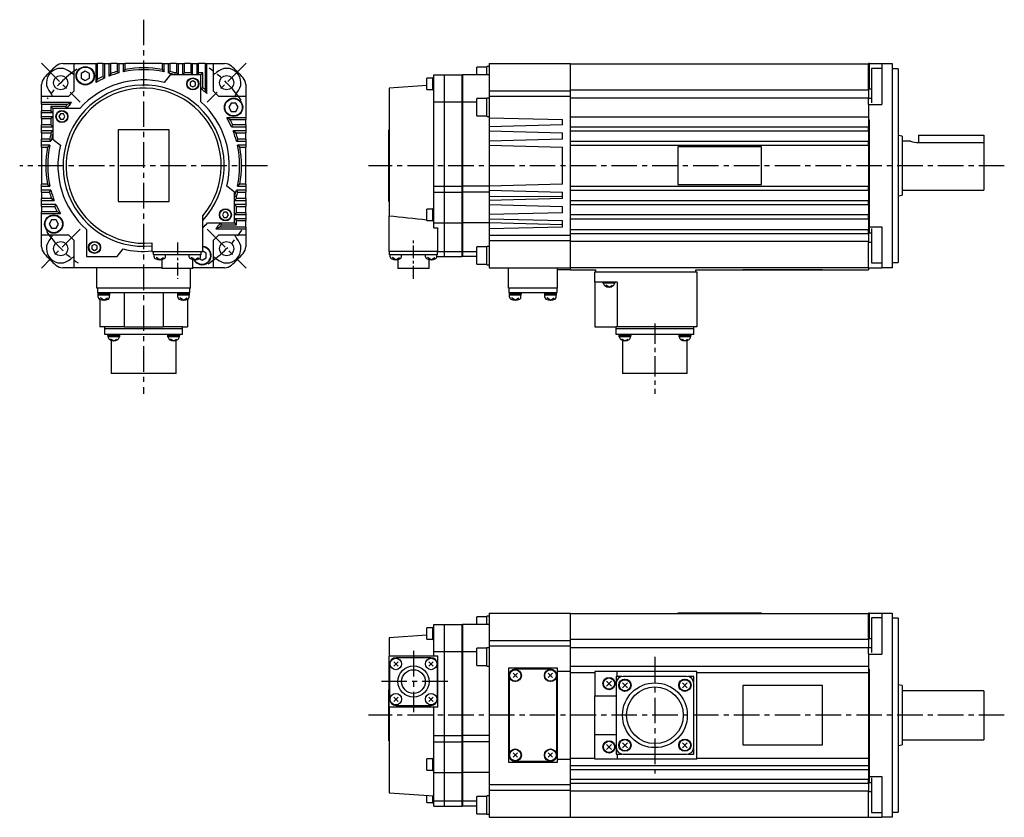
# Model space of a CAD drawing. Extents: x -427 to 679, y -319 to 280.
# Tile 1 of 3: x -427 to 55, y -319 to 72. Entities that reach past the tile are written whole.
import ezdxf

# ---------------------------------------------------------------- set-up
doc = ezdxf.new("R2010")
doc.units = 0
doc.linetypes.add('CENTER', pattern=[2, 1.25, -0.25, 0.25, -0.25])
doc.layers.add('CENTER', color=6, linetype='CENTER')
doc.layers.add('OUTLINE', color=7, linetype='CONTINUOUS')

msp = doc.modelspace()

# ---------------------------------------------------------------- linework, layer by layer
at = {"layer": 'CENTER', "ltscale": 10}
for p, q in [((-366.72, 71.52), (-366.72, -111.75)), ((-416.86, 50.14), (-397.89, 31.17)), ((-316.57, 50.14), (-335.55, 31.17)), ((-305.97, 0), (-427.47, 0)), ((55, 0), (-256.5, 0)), ((-397.89, -31.17), (-416.86, -50.14)), ((-335.55, -31.17), (-316.57, -50.14)), ((-234.5, -237.78), (-234.5, -267.77)), ((-116.2, -240.68), (-116.2, -297.87)), ((-217.71, -252.77), (-251.29, -252.77)), ((55, -269.27), (-256.5, -269.27))]:
    msp.add_line(p, q, dxfattribs=at)
at = {"layer": 'CENTER', "ltscale": 5}
for p, q in [((-350.22, -37.6), (-350.22, -55.4)), ((-234.5, -55.4), (-234.5, -36.06))]:
    msp.add_line(p, q, dxfattribs=at)
at = {"layer": 'CENTER', "ltscale": 8}
msp.add_line((-116.2, -77.32), (-116.2, -111.75), dxfattribs=at)
at = {"layer": 'CENTER', "ltscale": 10}
for start, end in [(124.7024, 145.2976), (33.8687, 56.1313), (214.0019, 235.9981), (303.3311, 326.6689)]:
    msp.add_arc((-366.72, 0), 57.5, start, end, dxfattribs=at)
at = {"layer": 'OUTLINE'}
for p, q in [((-406.4, 50), (-400.72, 50)), ((-400.72, 50), (-390.22, 50)), ((-400.72, 36.66), (-400.72, 50)), ((-390.22, 50), (-389.28, 50)), ((-390.22, 50), (-390.22, 40.7)), ((-386.66, 50), (-389.28, 50)), ((-389.28, 42.3), (-389.28, 50)), ((-386.66, 50), (-385.72, 50)), ((-386.66, 50), (-386.66, 43.6)), ((-385.72, 50), (-383.72, 50)), ((-385.72, 42.99), (-385.72, 50)), ((-383.72, 50), (-382.78, 50)), ((-383.72, 50), (-383.72, 43.82)), ((-379.66, 50), (-382.78, 50)), ((-382.78, 45.17), (-382.78, 50)), ((-379.66, 50), (-378.72, 50)), ((-379.66, 50), (-379.66, 46.16)), ((-378.72, 50), (-376.72, 50)), ((-378.72, 45.44), (-378.72, 50)), ((-376.72, 50), (-375.78, 50)), ((-376.72, 50), (-376.72, 45.92)), ((-357.66, 50), (-375.78, 50)), ((-375.78, 47.08), (-375.78, 50)), ((-357.66, 50), (-356.72, 50)), ((-357.66, 50), (-357.66, 47.08)), ((-356.72, 50), (-354.72, 50)), ((-356.72, 45.92), (-356.72, 50)), ((-354.72, 50), (-353.78, 50)), ((-354.72, 50), (-354.72, 45.44)), ((-350.66, 50), (-353.78, 50)), ((-353.78, 46.16), (-353.78, 50)), ((-350.66, 50), (-349.72, 50)), ((-350.66, 50), (-350.66, 45.44)), ((-349.72, 50), (-347.72, 50)), ((-349.72, 44.5), (-349.72, 50)), ((-347.72, 50), (-346.78, 50)), ((-347.72, 50), (-347.72, 44.5)), ((-343.66, 50), (-346.78, 50)), ((-346.78, 45.44), (-346.78, 50)), ((-343.66, 50), (-342.72, 50)), ((-343.66, 50), (-343.66, 45.44)), ((-342.72, 50), (-340.72, 50)), ((-342.72, 44.5), (-342.72, 50)), ((-340.72, 50), (-339.78, 50)), ((-340.72, 50), (-340.72, 44.5)), ((-336.66, 50), (-339.78, 50)), ((-339.78, 45.44), (-339.78, 50)), ((-336.66, 50), (-335.72, 50)), ((-336.66, 50), (-336.66, 37.35)), ((-335.72, 50), (-332.72, 50)), ((-335.72, 35.33), (-335.72, 50)), ((-332.72, 50), (-327.03, 50)), ((-332.72, 50), (-332.72, 36.66)), ((-203.5, 44.5), (-203.5, 48.28)), ((-198.5, 48.28), (-203.5, 48.28)), ((-198.5, 44.5), (-198.5, 48.53)), ((-197.5, 48.53), (-198.5, 48.53)), ((-197.5, 50), (-197.5, 36.66)), ((-197.5, 50), (-157.5, 50)), ((-157.5, 36.66), (-157.5, 50)), ((-157.5, 49.9), (-11.5, 49.9)), ((-11.5, 50), (-11.5, 49.9)), ((-11, 50), (-11.5, 50)), ((-11.5, 37.34), (-11.5, 49.9)), ((-11, 50), (-5, 50)), ((-11, 37.44), (-11, 50)), ((-5, 50), (-5, 48.75)), ((-5, 50), (0, 50)), ((-5, 48.75), (-5, 42.99)), ((0, 50), (0, 48.75)), ((0, 48.75), (0, 42.99)), ((-395.31, 46.34), (-397.31, 45.18)), ((-397.31, 45.18), (-397.31, 42.88)), ((-393.31, 45.18), (-395.31, 46.34)), ((-393.31, 42.88), (-393.31, 45.18)), ((-386.66, 43.6), (-385.72, 42.99)), ((-382.78, 45.17), (-383.72, 43.82)), ((-379.66, 46.16), (-378.72, 45.44)), ((-375.78, 47.08), (-376.72, 45.92)), ((-357.66, 47.08), (-356.72, 45.92)), ((-353.72, 44.5), (-356.72, 40.79)), ((-353.78, 46.16), (-354.72, 45.44)), ((-338.72, 44.5), (-353.72, 44.5)), ((-351.44, 45.44), (-351.59, 44.5)), ((-350.66, 45.44), (-351.44, 45.44)), ((-350.66, 45.44), (-349.72, 44.5)), ((-346.78, 45.44), (-347.72, 44.5)), ((-343.66, 45.44), (-346.78, 45.44)), ((-343.66, 45.44), (-342.72, 44.5)), ((-339.78, 45.44), (-340.72, 44.5)), ((-337.78, 45.44), (-339.78, 45.44)), ((-337.78, 45.44), (-338.72, 44.5)), ((-338.72, 31.3), (-338.72, 44.5)), ((-337.78, 38.22), (-337.78, 45.44)), ((-224.5, 31.3), (-224.5, 44.5)), ((-224.5, 44.5), (-219.5, 44.5)), ((-219.5, 44.5), (-219.5, 31.3)), ((-219.4, 44.5), (-219.4, 31.3)), ((-219.4, 44.5), (-210.6, 44.5)), ((-210.6, 31.3), (-210.6, 44.5)), ((-210.5, 44.5), (-210.5, 31.3)), ((-197.5, 44.5), (-210.5, 44.5)), ((-10, 47.66), (-10, 35.75)), ((-5, 47.66), (-10, 47.66)), ((3, 47.5), (0, 47.5)), ((3, 47.5), (3, -47.5)), ((-416.72, 34), (-416.72, 39.69)), ((-397.31, 42.88), (-395.31, 41.72)), ((-395.31, 41.72), (-393.31, 42.88)), ((-389.28, 42.3), (-390.22, 40.7)), ((-342.64, 41.52), (-343.89, 40.79)), ((-343.89, 40.79), (-343.89, 39.35)), ((-343.89, 39.35), (-342.64, 38.63)), ((-341.39, 40.79), (-342.64, 41.52)), ((-342.64, 38.63), (-341.39, 39.35)), ((-341.39, 39.35), (-341.39, 40.79)), ((-316.72, 39.69), (-316.72, 34)), ((-227.95, 39.26), (-246.5, 38)), ((-227.95, 40.07), (-227.95, 42.82)), ((-224.95, 42.82), (-227.95, 42.82)), ((-227.95, 37.32), (-227.95, 40.07)), ((-224.95, 40.07), (-224.95, 43.02)), ((-224.5, 43.02), (-224.95, 43.02)), ((-224.95, 37.12), (-224.95, 40.07)), ((-219.4, 40.5), (-219.5, 40.5)), ((-210.5, 40.5), (-210.6, 40.5)), ((-5, 42.99), (-5, 39.69)), ((-5, 39.69), (-5, 30)), ((0, 42.99), (0, 39.69)), ((0, 39.69), (0, -39.69)), ((-416.72, 31), (-416.72, 34)), ((-416.72, 34), (-403.38, 34)), ((-337.78, 38.22), (-338.72, 37.75)), ((-336.66, 37.35), (-335.72, 35.33)), ((-330.06, 34), (-316.72, 34)), ((-316.72, 34), (-316.72, 23.5)), ((-246.5, 38), (-246.5, -24.56)), ((-227.95, 37.32), (-224.95, 37.32)), ((-224.95, 37.12), (-224.5, 37.12)), ((-197.5, 36.66), (-197.5, 34)), ((-197.5, 36.66), (-157.5, 36.66)), ((-197.5, 34), (-157.5, 34)), ((-197.5, 34), (-197.5, 23.5)), ((-157.5, 37.21), (-11.5, 37.21)), ((-157.5, 34), (-157.5, 36.66)), ((-157.5, -34), (-157.5, 34)), ((-11.5, 37.34), (-11.5, 33.25)), ((-10, 37.44), (-11, 37.44)), ((-10, 35.75), (-10, 30.74)), ((-416.72, 30.06), (-416.72, 31)), ((-402.04, 31), (-416.72, 31)), ((-416.72, 30.06), (-416.72, 26.94)), ((-416.72, 30.06), (-404.07, 30.06)), ((-404.07, 30.06), (-402.04, 31)), ((-323.84, 30.59), (-325, 28.59)), ((-321.53, 30.59), (-323.84, 30.59)), ((-320.38, 28.59), (-321.53, 30.59)), ((-224.5, -10), (-224.5, 31.3)), ((-224.5, 31.3), (-219.5, 31.3)), ((-219.5, 31.3), (-219.5, -10)), ((-219.4, 31.3), (-219.4, -10)), ((-219.4, 31.3), (-210.6, 31.3)), ((-210.6, -10), (-210.6, 31.3)), ((-210.5, 31.3), (-210.5, -10)), ((-210.5, 31.3), (-203.5, 31.3)), ((-203.5, 24.34), (-203.5, 32.84)), ((-198.5, 32.84), (-203.5, 32.84)), ((-198.5, 24.09), (-198.5, 33.09)), ((-197.5, 33.09), (-198.5, 33.09)), ((-157.5, 33.25), (-11.5, 33.25)), ((-11.5, 30.02), (-11.5, 33.25)), ((-11.5, 33.14), (-10, 33.14)), ((-11.5, 30.02), (-11.5, 30)), ((-11.5, 30), (-11.5, 22.5)), ((-11.5, 30), (-5, 30)), ((-412.16, 26.94), (-416.72, 26.94)), ((-416.72, 26), (-416.72, 26.94)), ((-416.72, 24), (-416.72, 26)), ((-416.72, 26), (-411.22, 26)), ((-404.94, 28.94), (-412.16, 28.94)), ((-412.16, 28.94), (-412.16, 26.94)), ((-412.16, 28.94), (-411.22, 28)), ((-412.16, 26.94), (-411.22, 26)), ((-398.02, 28), (-411.22, 28)), ((-411.22, 28), (-411.22, 13)), ((-407.51, 25.33), (-408.23, 24.08)), ((-406.07, 25.33), (-407.51, 25.33)), ((-405.35, 24.08), (-406.07, 25.33)), ((-404.94, 28.94), (-404.47, 28)), ((-325, 28.59), (-323.84, 26.59)), ((-323.84, 26.59), (-321.53, 26.59)), ((-321.53, 26.59), (-320.38, 28.59)), ((-203.5, 24.34), (-198.5, 24.34)), ((-416.72, 23.06), (-416.72, 24)), ((-411.22, 24), (-416.72, 24)), ((-416.72, 23.06), (-416.72, 19.94)), ((-416.72, 23.06), (-412.16, 23.06)), ((-416.72, 19), (-416.72, 19.94)), ((-412.16, 19.94), (-416.72, 19.94)), ((-412.16, 23.06), (-411.22, 24)), ((-412.16, 23.06), (-412.16, 19.94)), ((-412.16, 19.94), (-411.22, 19)), ((-408.23, 24.08), (-407.51, 22.83)), ((-407.51, 22.83), (-406.07, 22.83)), ((-406.07, 22.83), (-405.35, 24.08)), ((-324.41, 22.56), (-326.01, 23.5)), ((-316.72, 23.5), (-326.01, 23.5)), ((-324.41, 22.56), (-316.72, 22.56)), ((-323.12, 19.94), (-323.73, 19)), ((-316.72, 19.94), (-323.12, 19.94)), ((-316.72, 23.5), (-316.72, 22.56)), ((-316.72, 19.94), (-316.72, 22.56)), ((-316.72, 19.94), (-316.72, 19)), ((-198.5, 24.09), (-197.5, 24.09)), ((-197.5, 23.5), (-197.5, 19)), ((-197.5, 23.5), (-161.5, 22.56)), ((-161.5, 19.94), (-197.5, 19)), ((-161.5, 19.94), (-161.5, 22.56)), ((-157.5, 24), (-11.5, 24)), ((-11.5, 22.5), (-11.5, 19)), ((-11.5, 22.5), (-11, 22.5)), ((-11, 0), (-11, 22.5)), ((-416.72, 17), (-416.72, 19)), ((-416.72, 19), (-411.22, 19)), ((-416.72, 16.06), (-416.72, 17)), ((-411.22, 17), (-416.72, 17)), ((-416.72, 16.06), (-416.72, 12.94)), ((-416.72, 16.06), (-412.16, 16.06)), ((-412.16, 16.06), (-411.22, 17)), ((-412.16, 16.06), (-412.16, 15.28)), ((-412.16, 15.28), (-411.22, 15.12)), ((-379.22, 17.5), (-379.22, -17.5)), ((-354.22, 17.5), (-379.22, 17.5)), ((-354.22, -17.5), (-354.22, 17.5)), ((-323.73, 19), (-316.72, 19)), ((-321.54, 16.06), (-322.9, 17)), ((-316.72, 17), (-322.9, 17)), ((-321.54, 16.06), (-316.72, 16.06)), ((-316.72, 19), (-316.72, 17)), ((-316.72, 17), (-316.72, 16.06)), ((-316.72, 12.94), (-316.72, 16.06)), ((-246.6, -17.5), (-246.6, 17.5)), ((-246.6, 17.5), (-246.5, 17.5)), ((-197.5, 19), (-197.5, 17)), ((-197.5, 17), (-197.5, 12)), ((-197.5, 17), (-161.5, 16.06)), ((-161.5, 12.94), (-161.5, 16.06)), ((-157.5, 19), (-11.5, 19)), ((-157.5, 17), (-11.5, 17)), ((-11.5, 17), (-11.5, 19)), ((-11.5, 18.5), (-11, 18.5)), ((-11.5, 17), (-11.5, 12)), ((5, 14.5), (3, 14.83)), ((5, 14.5), (5, -14.5)), ((13, 15), (45, 15)), ((13, 15), (13, 11.31)), ((45, 15), (45, 11.31)), ((-416.72, 12), (-416.72, 12.94)), ((-412.88, 12.94), (-416.72, 12.94)), ((-416.72, 12), (-412.16, 12)), ((-416.72, 10), (-416.72, 12)), ((-416.72, 9.06), (-416.72, 10)), ((-412.64, 10), (-416.72, 10)), ((-413.8, 9.06), (-412.64, 10)), ((-412.88, 12.94), (-412.16, 12)), ((-411.22, 13), (-407.51, 10)), ((-320.56, 12.94), (-321.28, 12)), ((-321.28, 12), (-316.72, 12)), ((-319.64, 9.06), (-320.79, 10)), ((-316.72, 10), (-320.79, 10)), ((-316.72, 12.94), (-320.56, 12.94)), ((-316.72, 12.94), (-316.72, 12)), ((-316.72, 12), (-316.72, 10)), ((-316.72, 10), (-316.72, 9.06)), ((-161.5, 12.94), (-197.5, 12)), ((-197.5, 12), (-197.5, 10)), ((-197.5, 10), (-197.5, -10)), ((-197.5, 10), (-161.5, 9.06)), ((-157.5, 12), (-11.5, 12)), ((-157.5, 10), (-11.5, 10)), ((-11.5, 10), (-11.5, 12)), ((-11.5, 10), (-11.5, -10)), ((9, 12), (5, 12)), ((13, 11.31), (45, 11.31)), ((45, 11.31), (45, -12)), ((-416.72, 9.06), (-416.72, -9.06)), ((-416.72, 9.06), (-413.8, 9.06)), ((-319.64, 9.06), (-316.72, 9.06)), ((-316.72, -9.06), (-316.72, 9.06)), ((-161.5, -9.06), (-161.5, 9.06)), ((-105, 9.25), (-105, -9.25)), ((-64, 9.25), (-105, 9.25)), ((-64, -9.25), (-64, 9.25)), ((-11, -30), (-11, 0)), ((-416.72, -10), (-416.72, -9.06)), ((-413.8, -9.06), (-416.72, -9.06)), ((-413.8, -9.06), (-412.64, -10)), ((-319.64, -9.06), (-320.79, -10)), ((-316.72, -9.06), (-319.64, -9.06)), ((-316.72, -9.06), (-316.72, -10)), ((-161.5, -9.06), (-197.5, -10)), ((-105, -9.25), (-64, -9.25)), ((-416.72, -10), (-412.64, -10)), ((-416.72, -12), (-416.72, -10)), ((-416.72, -12.94), (-416.72, -12)), ((-412.16, -12), (-416.72, -12)), ((-416.72, -12.94), (-416.72, -16.06)), ((-416.72, -12.94), (-412.88, -12.94)), ((-412.88, -12.94), (-412.16, -12)), ((-322.22, -13), (-325.93, -10)), ((-322.22, -28), (-322.22, -13)), ((-320.56, -12.94), (-321.28, -12)), ((-316.72, -12), (-321.28, -12)), ((-320.79, -10), (-316.72, -10)), ((-320.56, -12.94), (-316.72, -12.94)), ((-316.72, -10), (-316.72, -12)), ((-316.72, -12), (-316.72, -12.94)), ((-316.72, -16.06), (-316.72, -12.94)), ((-224.5, -13), (-224.5, -10)), ((-224.5, -10), (-219.5, -10)), ((-224.5, -28), (-224.5, -13)), ((-224.5, -13), (-219.5, -13)), ((-219.5, -10), (-219.5, -13)), ((-219.5, -13), (-219.5, -28)), ((-219.4, -10), (-219.4, -13)), ((-219.4, -10), (-210.6, -10)), ((-219.4, -13), (-219.4, -28)), ((-219.4, -13), (-210.6, -13)), ((-210.6, -13), (-210.6, -10)), ((-210.6, -28), (-210.6, -13)), ((-210.5, -10), (-210.5, -13)), ((-197.5, -10), (-210.5, -10)), ((-210.5, -13), (-210.5, -28)), ((-197.5, -13), (-210.5, -13)), ((-197.5, -10), (-197.5, -12)), ((-197.5, -12), (-197.5, -15.12)), ((-197.5, -12), (-161.5, -12.94)), ((-161.5, -16.06), (-161.5, -12.94)), ((-157.5, -10), (-11.5, -10)), ((-157.5, -12), (-11.5, -12)), ((-11.5, -12), (-11.5, -10)), ((-11.5, -12), (-11.5, -17)), ((5, -12), (45, -12)), ((-411.89, -16.06), (-416.72, -16.06)), ((-416.72, -17), (-416.72, -16.06)), ((-416.72, -17), (-410.54, -17)), ((-416.72, -19), (-416.72, -17)), ((-416.72, -19.94), (-416.72, -19)), ((-409.71, -19), (-416.72, -19)), ((-411.89, -16.06), (-410.54, -17)), ((-410.32, -19.94), (-409.71, -19)), ((-379.22, -17.5), (-354.22, -17.5)), ((-321.28, -15.28), (-322.22, -15.12)), ((-321.28, -16.06), (-322.22, -17)), ((-322.22, -17), (-316.72, -17)), ((-316.72, -19), (-322.22, -19)), ((-321.28, -19.94), (-322.22, -19)), ((-321.28, -16.06), (-321.28, -15.28)), ((-316.72, -16.06), (-321.28, -16.06)), ((-316.72, -16.06), (-316.72, -17)), ((-316.72, -17), (-316.72, -19)), ((-316.72, -19), (-316.72, -19.94)), ((-246.6, -17.5), (-246.5, -17.5)), ((-197.5, -15.12), (-197.5, -17)), ((-161.5, -15.28), (-197.5, -15.12)), ((-161.5, -16.06), (-197.5, -17)), ((-197.5, -17), (-197.5, -19)), ((-197.5, -19), (-197.5, -24)), ((-197.5, -19), (-161.5, -19.94)), ((-157.5, -17), (-11.5, -17)), ((-157.5, -19), (-11.5, -19)), ((-11.5, -19), (-11.5, -17)), ((-11.5, -19), (-11.5, -24)), ((3, -14.83), (5, -14.5)), ((-416.72, -19.94), (-416.72, -22.56)), ((-416.72, -19.94), (-410.32, -19.94)), ((-409.02, -22.56), (-416.72, -22.56)), ((-416.72, -23.5), (-416.72, -22.56)), ((-416.72, -34), (-416.72, -23.5)), ((-416.72, -23.5), (-407.42, -23.5)), ((-409.02, -22.56), (-407.42, -23.5)), ((-327.37, -22.83), (-328.09, -24.08)), ((-328.09, -24.08), (-327.37, -25.33)), ((-325.92, -22.83), (-327.37, -22.83)), ((-325.2, -24.08), (-325.92, -22.83)), ((-325.92, -25.33), (-325.2, -24.08)), ((-321.28, -23.06), (-322.22, -24)), ((-322.22, -24), (-316.72, -24)), ((-321.28, -23.06), (-321.28, -19.94)), ((-321.28, -19.94), (-316.72, -19.94)), ((-316.72, -23.06), (-321.28, -23.06)), ((-316.72, -23.06), (-316.72, -19.94)), ((-316.72, -23.06), (-316.72, -24)), ((-316.72, -24), (-316.72, -26)), ((-227.95, -26.83), (-227.95, -21.33)), ((-224.95, -21.33), (-227.95, -21.33)), ((-224.95, -27.03), (-224.95, -21.13)), ((-224.5, -21.13), (-224.95, -21.13)), ((-161.5, -23.06), (-197.5, -24)), ((-197.5, -24), (-197.5, -26)), ((-161.5, -23.06), (-161.5, -19.94)), ((-157.5, -24), (-11.5, -24)), ((-11.5, -26), (-11.5, -24)), ((-411.9, -26.59), (-413.06, -28.59)), ((-413.06, -28.59), (-411.9, -30.59)), ((-409.59, -26.59), (-411.9, -26.59)), ((-408.44, -28.59), (-409.59, -26.59)), ((-409.59, -30.59), (-408.44, -28.59)), ((-337.72, -42), (-337.72, -24.56)), ((-335.41, -28), (-322.22, -28)), ((-328.5, -28.94), (-328.97, -28)), ((-328.5, -28.94), (-321.28, -28.94)), ((-327.37, -25.33), (-325.92, -25.33)), ((-316.72, -26), (-322.22, -26)), ((-321.28, -26.94), (-322.22, -26)), ((-321.28, -28.94), (-322.22, -28)), ((-321.28, -26.94), (-316.72, -26.94)), ((-321.28, -28.94), (-321.28, -26.94)), ((-316.72, -26), (-316.72, -26.94)), ((-316.72, -30.06), (-316.72, -26.94)), ((-246.5, -42), (-246.5, -24.56)), ((-227.95, -26.83), (-224.95, -26.83)), ((-224.95, -27.03), (-224.5, -27.03)), ((-224.5, -30.38), (-224.5, -28)), ((-224.5, -28), (-219.5, -28)), ((-219.5, -28), (-219.5, -42)), ((-219.4, -28), (-219.4, -42)), ((-219.4, -28), (-210.6, -28)), ((-210.6, -42), (-210.6, -28)), ((-210.5, -28), (-210.5, -42)), ((-197.5, -28), (-210.5, -28)), ((-197.5, -26), (-197.5, -28)), ((-197.5, -26), (-161.5, -26.94)), ((-197.5, -28), (-197.5, -31)), ((-161.5, -28.94), (-197.5, -28)), ((-161.5, -30.06), (-161.5, -26.94)), ((-157.5, -26), (-11.5, -26)), ((-11.5, -26), (-11.5, -31.25)), ((-411.9, -30.59), (-409.59, -30.59)), ((-394.72, -31.3), (-394.72, -44.5)), ((-329.37, -30.06), (-331.39, -31)), ((-331.39, -31), (-316.72, -31)), ((-316.72, -30.06), (-329.37, -30.06)), ((-316.72, -30.06), (-316.72, -31)), ((-316.72, -31), (-316.72, -34)), ((-224.5, -30.38), (-222.5, -30.38)), ((-222.5, -42), (-222.5, -30.38)), ((-161.5, -30.06), (-197.5, -31)), ((-197.5, -31), (-197.5, -34)), ((-157.5, -31.25), (-11.5, -31.25)), ((-157.5, -33.25), (-11.5, -33.25)), ((-11.5, -33.25), (-11.5, -31.25)), ((-11.5, -33.25), (-11.5, -37.34)), ((-11, -33.14), (-11, -30)), ((-11, -30), (-5, -30)), ((-10, -33.14), (-11, -33.14)), ((-10, -30.74), (-10, -35.75)), ((-5, -30), (-5, -39.69)), ((-416.72, -39.69), (-416.72, -34)), ((-403.38, -34), (-416.72, -34)), ((-400.72, -50), (-400.72, -36.66)), ((-362.72, -37.79), (-362.72, -42)), ((-332.72, -36.66), (-332.72, -50)), ((-316.72, -34), (-330.06, -34)), ((-316.72, -34), (-316.72, -39.69)), ((-197.5, -34), (-197.5, -36.66)), ((-197.5, -34), (-157.5, -34)), ((-197.5, -36.66), (-197.5, -50)), ((-197.5, -36.66), (-157.5, -36.66)), ((-157.5, -36.66), (-157.5, -34)), ((-157.5, -50), (-157.5, -36.66)), ((-11.5, -37.21), (-157.5, -37.21)), ((-11.5, -49.9), (-11.5, -37.34)), ((-11.5, -37.44), (-10, -37.44)), ((-10, -35.75), (-10, -47.66)), ((-390.8, -38.63), (-392.05, -39.35)), ((-392.05, -39.35), (-392.05, -40.79)), ((-392.05, -40.79), (-390.8, -41.52)), ((-389.55, -39.35), (-390.8, -38.63)), ((-390.8, -41.52), (-389.55, -40.79)), ((-389.55, -40.79), (-389.55, -39.35)), ((-379.72, -44.5), (-376.72, -40.79)), ((-362.72, -42), (-337.72, -42)), ((-361.92, -43.7), (-361.92, -42)), ((-338.52, -43.7), (-338.52, -42)), ((-336.12, -42.88), (-337.72, -41.96)), ((-336.12, -45.18), (-336.12, -42.88)), ((-222.5, -42), (-246.5, -42)), ((-246.2, -43.7), (-246.2, -42)), ((-222.8, -43.7), (-222.8, -42)), ((-222.5, -42), (-219.5, -42)), ((-219.5, -40.5), (-219.4, -40.5)), ((-219.5, -42), (-219.5, -44.5)), ((-219.4, -42), (-219.4, -44.5)), ((-219.4, -42), (-210.6, -42)), ((-210.6, -40.5), (-210.5, -40.5)), ((-210.6, -44.5), (-210.6, -42)), ((-210.5, -42), (-210.5, -44.5)), ((-210.5, -42), (-203.5, -42)), ((-203.5, -48.28), (-203.5, -39.78)), ((-198.5, -39.78), (-203.5, -39.78)), ((-198.5, -48.53), (-198.5, -39.53)), ((-197.5, -39.53), (-198.5, -39.53)), ((-5, -39.69), (-5, -42.99)), ((-5, -42.99), (-5, -48.75)), ((0, -39.69), (0, -42.99)), ((0, -42.99), (0, -48.75)), ((-394.72, -44.5), (-379.72, -44.5)), ((-358.72, -43.7), (-361.92, -43.7)), ((-361.65, -44.67), (-361.65, -43.7)), ((-358.85, -46.1), (-360.65, -45.02)), ((-358.85, -46.1), (-357.05, -45.02)), ((-341.72, -43.7), (-358.72, -43.7)), ((-357.87, -46), (-357.87, -50.4)), ((-356.05, -44.67), (-356.05, -43.7)), ((-344.39, -44.67), (-344.39, -43.7)), ((-341.59, -46.1), (-343.39, -45.02)), ((-342.57, -50.4), (-342.57, -46)), ((-338.52, -43.7), (-341.72, -43.7)), ((-341.59, -46.1), (-339.79, -45.02)), ((-339.41, -45.6), (-338.12, -46.34)), ((-338.79, -44.67), (-338.79, -43.7)), ((-338.12, -46.34), (-336.12, -45.18)), ((-243, -43.7), (-246.2, -43.7)), ((-245.93, -44.67), (-245.93, -43.7)), ((-243.13, -46.1), (-244.93, -45.02)), ((-243.13, -46.1), (-241.33, -45.02)), ((-226, -43.7), (-243, -43.7)), ((-242.15, -46), (-242.15, -50.4)), ((-240.33, -44.67), (-240.33, -43.7)), ((-228.67, -44.67), (-228.67, -43.7)), ((-225.87, -46.1), (-227.67, -45.02)), ((-226.85, -50.4), (-226.85, -46)), ((-222.8, -43.7), (-226, -43.7)), ((-225.87, -46.1), (-224.07, -45.02)), ((-223.07, -44.67), (-223.07, -43.7)), ((-223.07, -44.5), (-219.5, -44.5)), ((-219.4, -44.5), (-210.6, -44.5)), ((-203.5, -44.5), (-210.5, -44.5)), ((-10, -47.66), (-5, -47.66)), ((0, -47.5), (3, -47.5)), ((-400.72, -50), (-406.4, -50)), ((-357.87, -50), (-400.72, -50)), ((-389.72, -60), (-389.72, -50)), ((-350.22, -50.4), (-357.87, -50.4)), ((-342.57, -50.4), (-350.22, -50.4)), ((-343.72, -60), (-343.72, -50.4)), ((-332.72, -50), (-342.57, -50)), ((-327.03, -50), (-332.72, -50)), ((-226.85, -50.4), (-242.15, -50.4)), ((-203.5, -48.28), (-198.5, -48.28)), ((-198.5, -48.53), (-197.5, -48.53)), ((-197.5, -50), (-157.5, -50)), ((-188, -60), (-188, -50)), ((-164, -60), (-164, -50)), ((-157.6, -51), (-164, -51)), ((-157.6, -51), (-157.6, -50)), ((-157.5, -49.9), (-11.5, -49.9)), ((-157.5, -51), (-157.5, -50)), ((-157.5, -51), (-145.2, -51)), ((-145.7, -57), (-145.7, -52)), ((-145.7, -52), (-95.7, -52)), ((-145.2, -52), (-145.2, -51)), ((-96.2, -52), (-96.2, -51)), ((-96.2, -51), (-11.5, -51)), ((-95.7, -52), (-95.7, -79)), ((-73.1, -51.1), (-73.1, -51)), ((-34.1, -51.1), (-73.1, -51.1)), ((-34.1, -51.1), (-34.1, -51)), ((-11.5, -49.9), (-11.5, -50)), ((-11.5, -50), (-11.5, -51)), ((-11.5, -50), (-5, -50)), ((-5, -48.75), (-5, -50)), ((0, -50), (-5, -50)), ((0, -48.75), (0, -50)), ((-145.7, -57), (-145.7, -79)), ((-134.7, -57), (-145.7, -57)), ((-141.7, -57), (-141.7, -57.5)), ((-135.7, -57.5), (-141.7, -57.5)), ((-135.7, -57.5), (-135.7, -57)), ((-134.7, -57), (-134.7, -79)), ((-343.72, -60), (-389.72, -60)), ((-389.22, -62.3), (-389.22, -60)), ((-386.15, -62.3), (-389.22, -62.3)), ((-389.22, -62.3), (-389.22, -62.8)), ((-347.29, -62.3), (-386.15, -62.3)), ((-383.22, -62.8), (-383.22, -62.3)), ((-376.22, -62.3), (-376.22, -79)), ((-357.22, -62.3), (-357.22, -79)), ((-350.22, -62.3), (-350.22, -62.8)), ((-344.22, -62.3), (-347.29, -62.3)), ((-344.22, -60), (-344.22, -62.3)), ((-344.22, -62.8), (-344.22, -62.3)), ((-164, -60), (-188, -60)), ((-187.7, -62.3), (-187.7, -60)), ((-184.63, -62.3), (-187.7, -62.3)), ((-187.63, -62.3), (-187.63, -62.8)), ((-167.37, -62.3), (-184.63, -62.3)), ((-181.63, -62.8), (-181.63, -62.3)), ((-170.37, -62.3), (-170.37, -62.8)), ((-164.3, -62.3), (-167.37, -62.3)), ((-164.37, -62.8), (-164.37, -62.3)), ((-164.3, -60), (-164.3, -62.3)), ((-138.7, -59.5), (-140.2, -58.6)), ((-138.7, -59.5), (-137.2, -58.6)), ((-389.22, -62.8), (-386.22, -62.8)), ((-389.17, -62.8), (-389.17, -63.5)), ((-386.22, -63.5), (-389.17, -63.5)), ((-389.02, -64.47), (-389.02, -63.5)), ((-388.22, -65.48), (-388.22, -79)), ((-386.22, -65.9), (-388.02, -64.82)), ((-386.42, -62.8), (-386.02, -63.5)), ((-386.22, -62.8), (-383.22, -62.8)), ((-383.27, -63.5), (-386.22, -63.5)), ((-386.22, -65.9), (-384.42, -64.82)), ((-383.42, -64.47), (-383.42, -63.5)), ((-383.27, -63.5), (-383.27, -62.8)), ((-350.22, -62.8), (-344.22, -62.8)), ((-350.17, -62.8), (-350.17, -63.5)), ((-347.22, -63.5), (-350.17, -63.5)), ((-350.02, -64.47), (-350.02, -63.5)), ((-347.22, -65.9), (-349.02, -64.82)), ((-347.42, -62.8), (-347.02, -63.5)), ((-344.27, -63.5), (-347.22, -63.5)), ((-347.22, -65.9), (-345.42, -64.82)), ((-345.22, -65.48), (-345.22, -79)), ((-344.42, -64.47), (-344.42, -63.5)), ((-344.27, -63.5), (-344.27, -62.8)), ((-187.63, -62.8), (-181.63, -62.8)), ((-187.58, -62.8), (-187.58, -63.5)), ((-181.68, -63.5), (-187.58, -63.5)), ((-187.43, -64.47), (-187.43, -63.5)), ((-184.63, -65.9), (-186.43, -64.82)), ((-184.83, -62.8), (-184.43, -63.5)), ((-184.63, -65.9), (-182.83, -64.82)), ((-181.83, -64.47), (-181.83, -63.5)), ((-181.68, -63.5), (-181.68, -62.8)), ((-170.37, -62.8), (-164.37, -62.8)), ((-170.32, -62.8), (-170.32, -63.5)), ((-164.42, -63.5), (-170.32, -63.5)), ((-170.17, -64.47), (-170.17, -63.5)), ((-167.37, -65.9), (-169.17, -64.82)), ((-167.57, -62.8), (-167.17, -63.5)), ((-167.37, -65.9), (-165.57, -64.82)), ((-164.57, -64.47), (-164.57, -63.5)), ((-164.42, -63.5), (-164.42, -62.8)), ((-385.72, -79), (-388.22, -79)), ((-385.72, -80), (-385.77, -80)), ((-385.77, -82.7), (-385.77, -80)), ((-376.22, -79), (-385.72, -79)), ((-385.72, -80), (-385.72, -79)), ((-382.86, -80), (-385.72, -80)), ((-382.27, -80), (-382.86, -80)), ((-351.17, -80), (-382.27, -80)), ((-376.22, -79), (-357.22, -79)), ((-347.72, -79), (-357.22, -79)), ((-350.58, -80), (-351.17, -80)), ((-347.72, -80), (-350.58, -80)), ((-347.72, -79), (-345.22, -79)), ((-347.72, -80), (-347.72, -79)), ((-347.67, -80), (-347.72, -80)), ((-347.67, -82.7), (-347.67, -80)), ((-145.7, -79), (-135.2, -79)), ((-135.2, -80), (-135.25, -80)), ((-135.25, -82.7), (-135.25, -80)), ((-134.7, -79), (-135.2, -79)), ((-135.2, -80), (-135.2, -79)), ((-132.34, -80), (-135.2, -80)), ((-95.7, -79), (-134.7, -79)), ((-131.75, -80), (-132.34, -80)), ((-100.65, -80), (-131.75, -80)), ((-100.06, -80), (-100.65, -80)), ((-97.2, -80), (-100.06, -80)), ((-97.2, -80), (-97.2, -79)), ((-97.15, -80), (-97.2, -80)), ((-97.15, -82.7), (-97.15, -80)), ((-382.27, -82.7), (-385.77, -82.7)), ((-384.4, -82.7), (-384.4, -83.2)), ((-378.4, -83.2), (-384.4, -83.2)), ((-384.35, -83.2), (-384.35, -83.9)), ((-378.45, -83.9), (-384.35, -83.9)), ((-381.4, -85.9), (-382.9, -85)), ((-382.59, -85.68), (-382.59, -101.75)), ((-351.17, -82.7), (-382.27, -82.7)), ((-381.6, -83.2), (-381.2, -83.9)), ((-381.4, -85.9), (-379.9, -85)), ((-378.45, -83.9), (-378.45, -83.2)), ((-378.4, -83.2), (-378.4, -82.7)), ((-355.04, -82.7), (-355.04, -83.2)), ((-352.04, -83.2), (-355.04, -83.2)), ((-354.99, -83.2), (-354.99, -83.9)), ((-352.04, -83.9), (-354.99, -83.9)), ((-352.04, -85.9), (-353.54, -85)), ((-352.24, -83.2), (-351.84, -83.9)), ((-349.04, -83.2), (-352.04, -83.2)), ((-349.09, -83.9), (-352.04, -83.9)), ((-352.04, -85.9), (-350.54, -85)), ((-347.67, -82.7), (-351.17, -82.7)), ((-350.84, -101.75), (-350.84, -85.68)), ((-349.09, -83.9), (-349.09, -83.2)), ((-349.04, -83.2), (-349.04, -82.7)), ((-131.75, -82.7), (-135.25, -82.7)), ((-133.88, -82.7), (-133.88, -83.2)), ((-127.88, -83.2), (-133.88, -83.2)), ((-133.83, -83.2), (-133.83, -83.9)), ((-127.93, -83.9), (-133.83, -83.9)), ((-130.88, -85.9), (-132.38, -85)), ((-132.08, -85.68), (-132.08, -101.75)), ((-100.65, -82.7), (-131.75, -82.7)), ((-131.08, -83.2), (-130.68, -83.9)), ((-130.88, -85.9), (-129.38, -85)), ((-127.93, -83.9), (-127.93, -83.2)), ((-127.88, -83.2), (-127.88, -82.7)), ((-104.52, -82.7), (-104.52, -83.2)), ((-101.52, -83.2), (-104.52, -83.2)), ((-104.47, -83.2), (-104.47, -83.9)), ((-101.52, -83.9), (-104.47, -83.9)), ((-101.52, -85.9), (-103.02, -85)), ((-101.72, -83.2), (-101.32, -83.9)), ((-98.52, -83.2), (-101.52, -83.2)), ((-98.57, -83.9), (-101.52, -83.9)), ((-101.52, -85.9), (-100.02, -85)), ((-97.15, -82.7), (-100.65, -82.7)), ((-100.33, -101.75), (-100.33, -85.68)), ((-98.57, -83.9), (-98.57, -83.2)), ((-98.52, -83.2), (-98.52, -82.7)), ((-366.72, -101.75), (-382.59, -101.75)), ((-350.84, -101.75), (-366.72, -101.75)), ((-100.33, -101.75), (-132.08, -101.75)), ((-203.5, -224.77), (-203.5, -220.99)), ((-198.5, -220.99), (-203.5, -220.99)), ((-198.5, -224.77), (-198.5, -220.74)), ((-197.5, -220.74), (-198.5, -220.74)), ((-197.5, -219.27), (-197.5, -232.61)), ((-197.5, -219.27), (-157.5, -219.27)), ((-157.5, -232.61), (-157.5, -219.27)), ((-157.5, -219.37), (-11.5, -219.37)), ((-105, -219.27), (-105, -219.37)), ((-64, -219.27), (-105, -219.27)), ((-64, -219.37), (-64, -219.27)), ((-11.5, -219.27), (-11.5, -219.37)), ((-11, -219.27), (-11.5, -219.27)), ((-11.5, -231.93), (-11.5, -219.37)), ((-11, -219.27), (-5, -219.27)), ((-11, -231.83), (-11, -219.27)), ((-10, -221.62), (-10, -233.52)), ((-5, -221.62), (-10, -221.62)), ((-5, -219.27), (-5, -220.52)), ((-5, -219.27), (0, -219.27)), ((-5, -220.52), (-5, -226.28)), ((0, -219.27), (0, -220.52)), ((0, -220.52), (0, -226.28)), ((3, -221.77), (0, -221.77)), ((3, -221.77), (3, -316.77)), ((-227.95, -229.2), (-227.95, -226.45)), ((-224.95, -226.45), (-227.95, -226.45)), ((-224.95, -229.2), (-224.95, -226.25)), ((-224.5, -226.25), (-224.95, -226.25)), ((-224.5, -237.97), (-224.5, -224.77)), ((-224.5, -224.77), (-219.5, -224.77)), ((-219.5, -224.77), (-219.5, -237.97)), ((-219.4, -224.77), (-219.4, -237.97)), ((-219.4, -224.77), (-210.6, -224.77)), ((-210.6, -237.97), (-210.6, -224.77)), ((-210.5, -224.77), (-210.5, -237.97)), ((-197.5, -224.77), (-210.5, -224.77)), ((-5, -226.28), (-5, -229.59)), ((0, -226.28), (0, -229.59)), ((-227.95, -230.01), (-246.5, -231.27)), ((-246.5, -231.27), (-246.5, -240.27)), ((-227.95, -231.95), (-227.95, -229.2)), ((-224.95, -232.15), (-224.95, -229.2)), ((-219.4, -228.77), (-219.5, -228.77)), ((-210.5, -228.77), (-210.6, -228.77)), ((-5, -229.59), (-5, -239.27)), ((0, -229.59), (0, -308.96)), ((-227.95, -231.95), (-224.95, -231.95)), ((-224.95, -232.15), (-224.5, -232.15)), ((-198.5, -245.18), (-198.5, -236.18)), ((-197.5, -236.18), (-198.5, -236.18)), ((-197.5, -232.61), (-197.5, -235.27)), ((-197.5, -232.61), (-157.5, -232.61)), ((-197.5, -235.27), (-197.5, -303.27)), ((-197.5, -235.27), (-157.5, -235.27)), ((-157.5, -232.07), (-11.5, -232.07)), ((-157.5, -235.27), (-157.5, -232.61)), ((-157.5, -248.27), (-157.5, -235.27)), ((-157.5, -236.02), (-11.5, -236.02)), ((-11.5, -231.93), (-11.5, -236.02)), ((-11.5, -239.25), (-11.5, -236.02)), ((-11.5, -236.13), (-10, -236.13)), ((-10, -231.83), (-11, -231.83)), ((-10, -233.52), (-10, -238.54)), ((-246.5, -265.27), (-246.5, -240.27)), ((-222.5, -240.27), (-246.5, -240.27)), ((-226, -241.07), (-243, -241.07)), ((-224.5, -240.27), (-224.5, -237.97)), ((-224.5, -237.97), (-219.5, -237.97)), ((-222.5, -265.27), (-222.5, -240.27)), ((-219.5, -237.97), (-219.5, -279.27)), ((-219.4, -237.97), (-219.4, -279.27)), ((-219.4, -237.97), (-210.6, -237.97)), ((-210.6, -279.27), (-210.6, -237.97)), ((-210.5, -237.97), (-210.5, -279.27)), ((-210.5, -237.97), (-203.5, -237.97)), ((-203.5, -244.93), (-203.5, -236.43)), ((-198.5, -236.43), (-203.5, -236.43)), ((-11.5, -239.25), (-11.5, -239.27)), ((-11.5, -239.27), (-5, -239.27)), ((-11.5, -239.27), (-11.5, -246.77)), ((-246.2, -244.27), (-246.2, -261.27)), ((-242.07, -245.2), (-244.19, -243.08)), ((-242.07, -243.08), (-244.19, -245.2)), ((-224.81, -243.08), (-226.93, -245.2)), ((-224.81, -245.2), (-226.93, -243.08)), ((-222.8, -261.27), (-222.8, -244.27)), ((-203.5, -244.93), (-198.5, -244.93)), ((-198.5, -245.18), (-197.5, -245.18)), ((-157.5, -245.27), (-11.5, -245.27)), ((-188, -246.27), (-188, -292.27)), ((-164, -246.27), (-188, -246.27)), ((-187.7, -249.84), (-187.7, -288.7)), ((-183.57, -248.71), (-185.69, -250.83)), ((-183.57, -250.83), (-185.69, -248.71)), ((-167.37, -246.77), (-184.63, -246.77)), ((-166.31, -248.71), (-168.43, -250.83)), ((-166.31, -250.83), (-168.43, -248.71)), ((-164.3, -288.7), (-164.3, -249.84)), ((-164, -292.27), (-164, -246.27)), ((-157.6, -247.77), (-164, -247.77)), ((-157.6, -290.77), (-157.6, -247.77)), ((-157.5, -248.27), (-145.7, -248.27)), ((-157.5, -290.27), (-157.5, -248.27)), ((-145.7, -247.77), (-145.7, -259.77)), ((-134.7, -247.77), (-145.7, -247.77)), ((-135.2, -250.27), (-135.2, -253.13)), ((-132.34, -250.27), (-135.2, -250.27)), ((-95.7, -247.77), (-134.7, -247.77)), ((-134.7, -250.27), (-134.7, -247.77)), ((-100.65, -250.22), (-131.75, -250.22)), ((-97.2, -250.27), (-100.06, -250.27)), ((-97.2, -253.13), (-97.2, -250.27)), ((-95.7, -290.77), (-95.7, -247.77)), ((-95.7, -248.27), (-11.5, -248.27)), ((-11.5, -246.77), (-11.5, -248.27)), ((-11.5, -246.77), (-11, -246.77)), ((-11.5, -248.27), (-11.5, -290.27)), ((-11.5, -250.77), (-11, -250.77)), ((-11, -269.27), (-11, -246.77)), ((-137.5, -254.98), (-139.9, -252.57)), ((-137.5, -252.57), (-139.9, -254.98)), ((-135.25, -253.72), (-135.25, -284.82)), ((-129.68, -253.39), (-132.08, -255.8)), ((-129.68, -255.8), (-132.08, -253.39)), ((-100.32, -253.39), (-102.72, -255.8)), ((-100.32, -255.8), (-102.72, -253.39)), ((-97.15, -284.82), (-97.15, -253.72)), ((-73.1, -254.77), (-73.1, -283.77)), ((-34.1, -254.77), (-73.1, -254.77)), ((-34.1, -283.77), (-34.1, -254.77)), ((5, -254.77), (3, -254.44)), ((5, -254.77), (5, -283.77)), ((-246.6, -256.77), (-246.5, -256.77)), ((-246.6, -281.77), (-246.6, -256.77)), ((-242.07, -260.34), (-244.19, -262.46)), ((-242.07, -262.46), (-244.19, -260.34)), ((-224.81, -260.34), (-226.93, -262.46)), ((-224.81, -262.46), (-226.93, -260.34)), ((-145.7, -278.77), (-145.7, -259.77)), ((-145.7, -259.77), (-135.25, -259.77)), ((45, -257.27), (5, -257.27)), ((45, -257.27), (45, -281.27)), ((-246.5, -265.27), (-246.5, -307.27)), ((-222.5, -265.27), (-246.5, -265.27)), ((-243, -264.47), (-226, -264.47)), ((-224.5, -279.27), (-224.5, -265.27)), ((-11, -299.27), (-11, -269.27)), ((-224.5, -282.27), (-224.5, -279.27)), ((-224.5, -279.27), (-219.5, -279.27)), ((-219.5, -279.27), (-219.5, -282.27)), ((-219.4, -279.27), (-219.4, -282.27)), ((-219.4, -279.27), (-210.6, -279.27)), ((-210.6, -282.27), (-210.6, -279.27)), ((-210.5, -279.27), (-210.5, -282.27)), ((-197.5, -279.27), (-210.5, -279.27)), ((-145.7, -290.77), (-145.7, -278.77)), ((-145.7, -278.77), (-135.25, -278.77)), ((-246.6, -281.77), (-246.5, -281.77)), ((-224.5, -297.27), (-224.5, -282.27)), ((-224.5, -282.27), (-219.5, -282.27)), ((-219.5, -282.27), (-219.5, -297.27)), ((-219.4, -282.27), (-219.4, -297.27)), ((-219.4, -282.27), (-210.6, -282.27)), ((-210.6, -297.27), (-210.6, -282.27)), ((-210.5, -282.27), (-210.5, -297.27)), ((-197.5, -282.27), (-210.5, -282.27)), ((-137.5, -283.57), (-139.9, -285.98)), ((-137.5, -285.98), (-139.9, -283.57)), ((-129.68, -282.75), (-132.08, -285.16)), ((-129.68, -285.16), (-132.08, -282.75)), ((-100.32, -282.75), (-102.72, -285.16)), ((-100.32, -285.16), (-102.72, -282.75)), ((-73.1, -283.77), (-34.1, -283.77)), ((3, -284.11), (5, -283.77)), ((5, -281.27), (45, -281.27)), ((-183.57, -287.71), (-185.69, -289.83)), ((-183.57, -289.83), (-185.69, -287.71)), ((-166.31, -287.71), (-168.43, -289.83)), ((-166.31, -289.83), (-168.43, -287.71)), ((-135.2, -285.41), (-135.2, -288.27)), ((-135.2, -288.27), (-132.34, -288.27)), ((-134.7, -288.27), (-134.7, -290.77)), ((-131.75, -288.32), (-100.65, -288.32)), ((-100.06, -288.27), (-97.2, -288.27)), ((-97.2, -288.27), (-97.2, -285.41)), ((-227.95, -296.1), (-227.95, -290.6)), ((-224.95, -290.6), (-227.95, -290.6)), ((-224.95, -296.3), (-224.95, -290.4)), ((-224.5, -290.4), (-224.95, -290.4)), ((-188, -292.27), (-164, -292.27)), ((-184.63, -291.77), (-167.37, -291.77)), ((-164, -290.77), (-157.6, -290.77)), ((-157.5, -303.27), (-157.5, -290.27)), ((-157.5, -290.27), (-145.7, -290.27)), ((-157.5, -293.87), (-11.5, -293.87)), ((-134.7, -290.77), (-145.7, -290.77)), ((-95.7, -290.77), (-134.7, -290.77)), ((-95.7, -290.27), (-11.5, -290.27)), ((-11.5, -290.27), (-11.5, -293.87)), ((-11.5, -293.87), (-11.5, -295.87)), ((-227.95, -296.1), (-224.95, -296.1)), ((-224.95, -296.3), (-224.5, -296.3)), ((-224.5, -311.27), (-224.5, -297.27)), ((-224.5, -297.27), (-219.5, -297.27)), ((-219.5, -297.27), (-219.5, -311.27)), ((-219.4, -297.27), (-219.4, -311.27)), ((-219.4, -297.27), (-210.6, -297.27)), ((-210.6, -311.27), (-210.6, -297.27)), ((-210.5, -297.27), (-210.5, -311.27)), ((-197.5, -297.27), (-210.5, -297.27)), ((-157.5, -295.87), (-11.5, -295.87)), ((-11.5, -295.87), (-11.5, -300.52)), ((-197.5, -303.27), (-197.5, -305.93)), ((-197.5, -303.27), (-157.5, -303.27)), ((-157.5, -300.52), (-11.5, -300.52)), ((-157.5, -302.52), (-11.5, -302.52)), ((-157.5, -305.93), (-157.5, -303.27)), ((-11.5, -302.52), (-11.5, -300.52)), ((-11.5, -302.52), (-11.5, -306.62)), ((-11, -302.41), (-11, -299.27)), ((-11, -299.27), (-5, -299.27)), ((-10, -302.41), (-11, -302.41)), ((-10, -300.01), (-10, -305.02)), ((-5, -299.27), (-5, -308.96)), ((-246.5, -307.27), (-224.5, -308.77)), ((-227.95, -312.1), (-227.95, -308.54)), ((-224.95, -312.3), (-224.95, -308.74)), ((-197.5, -305.93), (-197.5, -319.27)), ((-197.5, -305.93), (-157.5, -305.93)), ((-157.5, -319.27), (-157.5, -305.93)), ((-11.5, -306.48), (-157.5, -306.48)), ((-11.5, -319.17), (-11.5, -306.62)), ((-11.5, -306.71), (-10, -306.71)), ((-10, -305.02), (-10, -316.93)), ((-227.95, -312.1), (-224.95, -312.1)), ((-224.95, -312.3), (-224.5, -312.3)), ((-224.5, -313.77), (-224.5, -311.27)), ((-224.5, -311.27), (-219.5, -311.27)), ((-219.5, -309.77), (-219.4, -309.77)), ((-219.5, -311.27), (-219.5, -313.77)), ((-219.4, -311.27), (-219.4, -313.77)), ((-219.4, -311.27), (-210.6, -311.27)), ((-210.6, -309.77), (-210.5, -309.77)), ((-210.6, -313.77), (-210.6, -311.27)), ((-210.5, -311.27), (-210.5, -313.77)), ((-210.5, -311.27), (-203.5, -311.27)), ((-203.5, -317.55), (-203.5, -309.05)), ((-198.5, -309.05), (-203.5, -309.05)), ((-198.5, -317.8), (-198.5, -308.8)), ((-197.5, -308.8), (-198.5, -308.8)), ((-5, -308.96), (-5, -312.27)), ((-5, -312.27), (-5, -318.02)), ((0, -308.96), (0, -312.27)), ((0, -312.27), (0, -318.02)), ((-224.5, -313.77), (-219.5, -313.77)), ((-219.4, -313.77), (-210.6, -313.77)), ((-203.5, -313.77), (-210.5, -313.77)), ((-203.5, -317.55), (-198.5, -317.55)), ((-198.5, -317.8), (-197.5, -317.8)), ((-10, -316.93), (-5, -316.93)), ((-5, -318.02), (-5, -319.27)), ((0, -316.77), (3, -316.77)), ((0, -318.02), (0, -319.27)), ((-197.5, -319.27), (-157.5, -319.27)), ((-157.5, -319.17), (-11.5, -319.17)), ((-11.5, -319.17), (-11.5, -319.27)), ((-11.5, -319.27), (-5, -319.27)), ((0, -319.27), (-5, -319.27))]:
    msp.add_line(p, q, dxfattribs=at)
for centre, radius in [((-395.31, 44.03), 4.5), ((-395.31, 44.03), 4.25), ((-407.38, 40.66), 3.5), ((-326.06, 40.66), 3.5), ((-342.64, 40.07), 2.95), ((-342.64, 40.07), 2.75), ((-322.69, 28.59), 4.5), ((-322.69, 28.59), 4.25), ((-406.79, 24.08), 2.95), ((-406.79, 24.08), 2.75), ((-410.75, -28.59), 4.5), ((-326.65, -24.08), 2.95), ((-326.65, -24.08), 2.75), ((-410.75, -28.59), 4.25), ((-407.38, -40.66), 3.5), ((-390.8, -40.07), 2.95), ((-390.8, -40.07), 2.75), ((-326.06, -40.66), 3.5), ((-243.13, -244.14), 2.8), ((-234.5, -252.77), 7.65), ((-225.87, -244.14), 2.8), ((-234.5, -252.77), 5.8), ((-184.63, -249.77), 3), ((-184.63, -249.77), 2.95), ((-184.63, -249.77), 2.8), ((-167.37, -249.77), 3), ((-167.37, -249.77), 2.95), ((-167.37, -249.77), 2.8), ((-138.7, -253.77), 3), ((-138.7, -253.77), 2.75), ((-130.88, -254.59), 3), ((-130.88, -254.59), 2.95), ((-130.88, -254.59), 2.75), ((-116.2, -269.27), 15.88), ((-116.2, -269.27), 13.88), ((-101.52, -254.59), 3), ((-101.52, -254.59), 2.95), ((-101.52, -254.59), 2.75), ((-243.13, -261.4), 2.8), ((-225.87, -261.4), 2.8), ((-138.7, -284.77), 3), ((-138.7, -284.77), 2.75), ((-130.88, -283.95), 3), ((-130.88, -283.95), 2.95), ((-130.88, -283.95), 2.75), ((-101.52, -283.95), 3), ((-101.52, -283.95), 2.95), ((-101.52, -283.95), 2.75), ((-184.63, -288.77), 3), ((-184.63, -288.77), 2.95), ((-184.63, -288.77), 2.8), ((-167.37, -288.77), 3), ((-167.37, -288.77), 2.95), ((-167.37, -288.77), 2.8)]:
    msp.add_circle(centre, radius, dxfattribs=at)
for centre, radius, start, end in [((-366.72, 0), 65, 131.4096, 138.5904), ((-406.4, 45), 5, 90, 131.4096), ((-327.03, 45), 5, 48.5904, 90), ((-366.72, 0), 65, 41.4096, 48.5904), ((-407.38, 40.66), 7, 45.4677, 224.5323), ((-400.36, 47.79), 3, 225.4677, 263.2143), ((-366.72, 0), 47.94, 114.5804, 118.0671), ((-366.72, 0), 47, 104.7925, 111.2048), ((-366.72, 0), 47.94, 105.662, 109.5681), ((-366.72, 0), 47, 77.7155, 102.2845), ((-366.72, 0), 47.94, 79.1103, 100.8897), ((-366.72, 0), 47, 71.2283, 75.2075), ((-366.72, 0), 47.94, 71.4155, 74.338), ((-333.07, 47.79), 3, 276.7857, 314.5323), ((-326.06, 40.66), 7, 315.4677, 134.5323), ((-411.72, 39.69), 5, 138.5904, 180), ((-366.72, 0), 39.5, 317.2377, 275.8121), ((-366.72, 0), 42, 76.2288, 138.1897), ((-366.72, 0), 47, 113.8445, 120), ((-321.72, 39.69), 5, 0, 41.4096), ((-414.51, 33.65), 3, 6.7857, 44.5323), ((-366.72, 0), 38, 319.7434, 276.0423), ((-366.72, 0), 50, 132.8436, 137.1564), ((-366.72, 0), 47, 48.7326, 53.4343), ((-366.72, 0), 47.94, 51.1751, 52.8651), ((-366.72, 0), 50, 42.8436, 47.1564), ((-318.93, 33.65), 3, 135.4677, 173.2143), ((-366.72, 0), 47.94, 141.1751, 142.8651), ((-366.72, 0), 47, 138.7326, 143.4343), ((-366.72, 0), 42, 346.2288, 48.1897), ((-366.72, 0), 47, 23.8445, 30), ((-366.72, 0), 47.94, 24.5804, 28.0671), ((-366.72, 0), 47.94, 161.4155, 164.338), ((-366.72, 0), 47, 161.2283, 165.2075), ((-366.72, 0), 47, 14.7925, 21.2048), ((-366.72, 0), 47.94, 15.662, 19.5681), ((-366.72, 0), 47, 167.7155, 192.2845), ((-366.72, 0), 42, 166.2288, 228.1897), ((-366.72, 0), 47, 347.7155, 12.2845), ((13.15, 24.17), 12.86, 251.1865, 269.3368), ((-366.72, 0), 47.94, 169.1103, 190.8897), ((-366.72, 0), 47.94, 349.1103, 10.8897), ((-366.72, 0), 47.94, 195.662, 199.5681), ((-366.72, 0), 47, 194.7925, 201.2048), ((-366.72, 0), 47, 341.2283, 345.2075), ((-366.72, 0), 47.94, 341.4155, 344.338), ((-366.72, 0), 47, 203.8445, 210), ((-366.72, 0), 47.94, 204.5804, 208.0671), ((-366.72, 0), 42, 313.6678, 318.1897), ((-366.72, 0), 47, 318.7326, 323.4343), ((-366.72, 0), 47.94, 321.1751, 322.8651), ((935.26, 11366.89), 11452.58, 264.077271, 264.170565), ((-407.38, -40.66), 7, 135.4677, 314.5323), ((-414.51, -33.65), 3, 315.4677, 353.2143), ((-366.72, 0), 50, 222.8436, 227.1564), ((-366.72, 0), 50, 312.8436, 317.1564), ((-326.06, -40.66), 7, 225.4677, 44.5323), ((-318.93, -33.65), 3, 186.7857, 224.5323), ((-411.72, -39.69), 5, 180, 221.4096), ((-366.72, 0), 65, 221.4096, 228.5904), ((-366.72, 0), 42, 256.2288, 275.465), ((-338.12, -44.03), 4.5, 206.9531, 84.8178), ((-338.12, -44.03), 4.25, 209.0457, 84.5121), ((-366.72, 0), 65, 311.4096, 318.5904), ((-321.72, -39.69), 5, 318.5904, 0), ((-400.36, -47.79), 3, 96.7857, 134.5323), ((-360.65, -44.67), 1, 180, 243.2563), ((-358.85, -41.1), 5, 243.2563, 296.7437), ((-357.05, -44.67), 1, 296.7437, 0), ((-343.39, -44.67), 1, 180, 243.2563), ((-341.59, -41.1), 5, 243.2563, 296.7437), ((-339.79, -44.67), 1, 296.7437, 0), ((-333.07, -47.79), 3, 45.4677, 83.2143), ((-244.93, -44.67), 1, 180, 243.2563), ((-243.13, -41.1), 5, 243.2563, 296.7437), ((-241.33, -44.67), 1, 296.7437, 0), ((-227.67, -44.67), 1, 180, 243.2563), ((-225.87, -41.1), 5, 243.2563, 296.7437), ((-224.07, -44.67), 1, 296.7437, 0), ((-406.4, -45), 5, 228.5904, 270), ((-327.03, -45), 5, 270, 311.4096), ((-139.66, -57.36), 1.8, 184.5861, 230.4185), ((-137.74, -57.36), 1.8, 309.5815, 355.4139), ((-138.7, -56.2), 3.3, 230.4185, 309.5815), ((-388.02, -64.47), 1, 180, 243.2563), ((-386.22, -60.9), 5, 243.2563, 296.7437), ((-384.42, -64.47), 1, 296.7437, 0), ((-349.02, -64.47), 1, 180, 243.2563), ((-347.22, -60.9), 5, 243.2563, 296.7437), ((-345.42, -64.47), 1, 296.7437, 0), ((-186.43, -64.47), 1, 180, 243.2563), ((-184.63, -60.9), 5, 243.2563, 296.7437), ((-182.83, -64.47), 1, 296.7437, 0), ((-169.17, -64.47), 1, 180, 243.2563), ((-167.37, -60.9), 5, 243.2563, 296.7437), ((-165.57, -64.47), 1, 296.7437, 0), ((-382.35, -83.76), 1.8, 184.5861, 230.4185), ((-381.4, -82.6), 3.3, 230.4185, 309.5815), ((-380.44, -83.76), 1.8, 309.5815, 355.4139), ((-352.99, -83.76), 1.8, 184.5861, 230.4185), ((-352.04, -82.6), 3.3, 230.4185, 309.5815), ((-351.08, -83.76), 1.8, 309.5815, 355.4139), ((-131.84, -83.76), 1.8, 184.5861, 230.4185), ((-130.88, -82.6), 3.3, 230.4185, 309.5815), ((-129.92, -83.76), 1.8, 309.5815, 355.4139), ((-102.48, -83.76), 1.8, 184.5861, 230.4185), ((-101.52, -82.6), 3.3, 230.4185, 309.5815), ((-100.56, -83.76), 1.8, 309.5815, 355.4139), ((-243, -244.27), 3.2, 90, 180), ((-226, -244.27), 3.2, 0, 90), ((-184.63, -249.84), 3.07, 90, 180), ((-167.37, -249.84), 3.07, 0, 90), ((-131.75, -253.72), 3.5, 90, 180), ((-100.65, -253.72), 3.5, 0, 90), ((-243, -261.27), 3.2, 180, 270), ((-226, -261.27), 3.2, 270, 0), ((-184.63, -288.7), 3.07, 180, 270), ((-167.37, -288.7), 3.07, 270, 0), ((-131.75, -284.82), 3.5, 180, 270), ((-100.65, -284.82), 3.5, 270, 0)]:
    msp.add_arc(centre, radius, start, end, dxfattribs=at)

doc.saveas('drawing.dxf')
